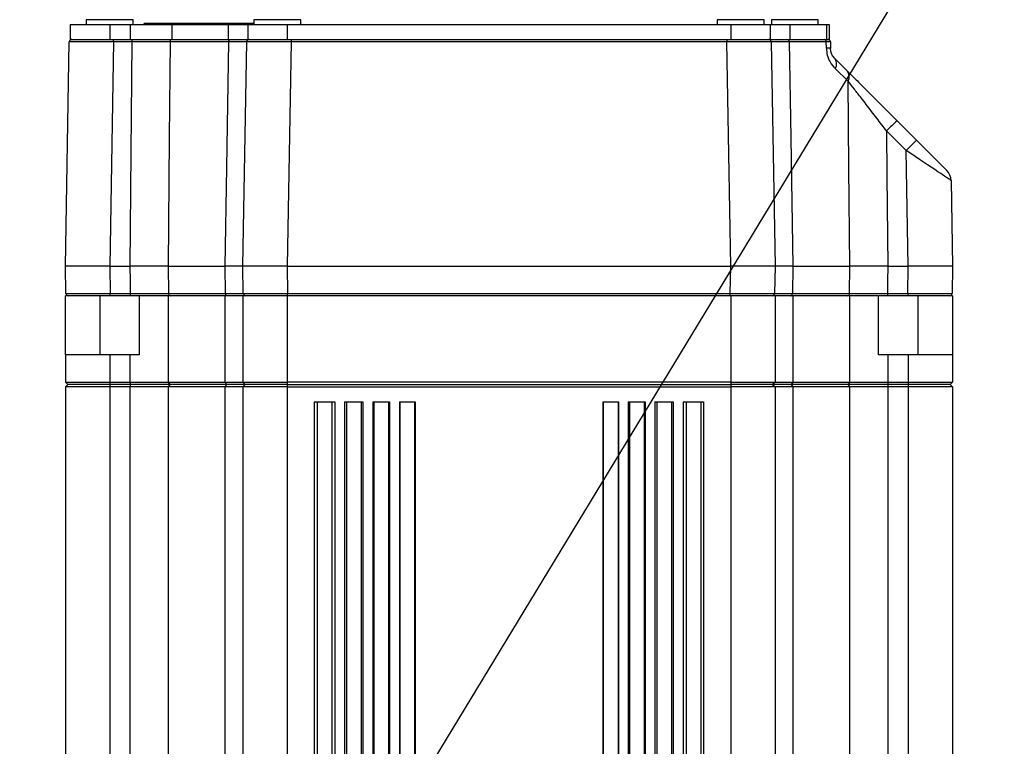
# Model space of a CAD drawing. Extents: x 0 to 16820, y 0 to 11880.
# Tile 52 of 77: x 8112 to 8312, y 7177 to 7325. Entities that reach past the tile are written whole.
import ezdxf

# ---------------------------------------------------------------- set-up
doc = ezdxf.new("R2010")
doc.units = 0
doc.header["$LTSCALE"] = 20
doc.layers.get('0').update_dxf_attribs({"linetype": 'CONTINUOUS'})
doc.styles.add('SLDTEXTSTYLE0', font='TXT', dxfattribs={"width": 0.605})
doc.dimstyles.new('SLDDIMSTYLE0', dxfattribs={"dimtxt": 100, "dimasz": 100, "dimexe": 0, "dimexo": 0.0625, "dimgap": 25, "dimtad": 1, "dimdec": 1, "dimrnd": 1e-09, "dimzin": 12, "dimtxsty": 'SLDTEXTSTYLE0', "dimsah": 1, "dimcen": 0, "dimazin": 3, "dimtfac": 1, "dimtofl": 0, "dimtmove": 0, "dimatfit": 3, "dimtolj": 1, "dimtzin": 12})
doc.dimstyles.new('SLDDIMSTYLE1', dxfattribs={"dimtxt": 100, "dimasz": 100, "dimexe": 0, "dimexo": 0.0625, "dimgap": 25, "dimtad": 1, "dimdec": 4, "dimlfac": 20, "dimzin": 12, "dimtxsty": 'SLDTEXTSTYLE0', "dimsah": 1, "dimcen": 0.09, "dimazin": 3, "dimtfac": 1, "dimtofl": 0, "dimtmove": 0, "dimatfit": 3, "dimtolj": 1, "dimtzin": 12})

# ---------------------------------------------------------------- blocks, each defined once
blk = doc.blocks.new('_D')
at = {"color": 7, "linetype": 'CONTINUOUS'}
blk.add_line((10599.79, 8574.46), (7791.16, 6507.87), dxfattribs=at)
blk.add_solid([(10599.79, 8574.46), (10510.36, 8527.27), (10528.14, 8503.11)], dxfattribs=at)
at = {"color": 7, "linetype": 'CONTINUOUS', "insert": (8954.78, 7524), "char_height": 100, "attachment_point": 1, "rotation": 36.3456, "style": 'SLDTEXTSTYLE0'}
blk.add_mtext('R3487', dxfattribs=at)
blk = doc.blocks.new('_D_1')
at = {"color": 7, "linetype": 'CONTINUOUS'}
for q in [(9232.57, 8882.9), (7791.16, 6507.87)]:
    blk.add_line((8490.54, 7660.25), q, dxfattribs=at)
blk.add_solid([(8490.54, 7660.25), (8555.25, 7737.96), (8529.6, 7753.52)], dxfattribs=at)
at = {"color": 7, "linetype": 'CONTINUOUS', "insert": (8912.41, 8603.77), "char_height": 100, "attachment_point": 1, "rotation": 58.7465, "style": 'SLDTEXTSTYLE0'}
blk.add_mtext('R1348', dxfattribs=at)
blk = doc.blocks.new('_D_2')
at = {"color": 7, "linetype": 'CONTINUOUS'}
for p, q in [((4317.75, 7120.33), (3817.21, 7208.59)), ((7831.16, 6507.87), (11826.43, 6507.87))]:
    blk.add_line(p, q, dxfattribs=at)
blk.add_arc((7791.16, 6507.87), 4005.26, 0, 170, dxfattribs=at)
for points in [[(3846.75, 7203.38), (3880.08, 7298.85), (3850.61, 7304.42)], [(11796.43, 6507.87), (11810.18, 6608.05), (11780.18, 6607.68)]]:
    blk.add_solid(points, dxfattribs=at)
at = {"color": 7, "linetype": 'CONTINUOUS', "insert": (8009.94, 10638.69), "char_height": 100, "attachment_point": 1, "rotation": 355, "style": 'SLDTEXTSTYLE0'}
blk.add_mtext('170°', dxfattribs=at)

msp = doc.modelspace()

# ---------------------------------------------------------------- linework, layer by layer
at = {"color": 7, "linetype": 'CONTINUOUS'}
for p, q in [((8122.1647237, 7323.8716221), (8122.1647237, 7320.8716607)), ((8122.1647237, 7323.8716221), (8130.1647102, 7323.8716221)), ((8125.4147266, 7324.8716092), (8125.4147266, 7323.8716221)), ((8134.9147235, 7324.8716092), (8125.4147266, 7324.8716092)), ((8130.1647102, 7323.8716221), (8134.3272303, 7323.8716221)), ((8134.3272303, 7323.8716221), (8142.7793478, 7323.8716221)), ((8134.9147235, 7323.8716221), (8134.9147235, 7324.8716092)), ((8137.1647094, 7323.8716221), (8137.1647094, 7324.0716553)), ((8159.4147359, 7324.0716553), (8137.1647094, 7324.0716553)), ((8142.7793478, 7323.8716221), (8154.2047237, 7323.8716221)), ((8154.2047237, 7323.8716221), (8158.1647371, 7323.8716221)), ((8158.1647371, 7323.8716221), (8158.1647371, 7320.8716607)), ((8158.1647371, 7323.8716221), (8166.1647235, 7323.8716221)), ((8159.4147359, 7324.8716092), (8159.4147359, 7323.8716221)), ((8168.9147328, 7324.8716092), (8159.4147359, 7324.8716092)), ((8166.1647235, 7323.8716221), (8256.1647271, 7323.8716221)), ((8168.9147328, 7323.8716221), (8168.9147328, 7324.8716092)), ((8253.4147178, 7324.8716092), (8253.4147178, 7323.8716221)), ((8262.9147147, 7324.8716092), (8253.4147178, 7324.8716092)), ((8256.1647271, 7323.8716221), (8264.1647135, 7323.8716221)), ((8262.9147147, 7323.8716221), (8262.9147147, 7324.8716092)), ((8264.1647135, 7323.8716221), (8264.1647135, 7320.8716607)), ((8264.1647135, 7323.8716221), (8268.1247269, 7323.8716221)), ((8264.4147252, 7324.8716092), (8264.4147252, 7323.8716221)), ((8273.9147221, 7324.8716092), (8264.4147252, 7324.8716092)), ((8268.1247269, 7323.8716221), (8275.6130074, 7323.8716221)), ((8273.9147221, 7323.8716221), (8273.9147221, 7324.8716092)), ((8275.6130074, 7323.8716221), (8276.1647378, 7323.8716221)), ((8276.1647378, 7323.8716221), (8276.1647378, 7320.8716607)), ((8121.1647366, 7274.8716569), (8121.9590877, 7320.3803397)), ((8122.1647237, 7320.8716607), (8130.1647102, 7320.8716607)), ((8130.1647102, 7320.8716607), (8134.3272303, 7320.8716607)), ((8134.3272303, 7320.8716607), (8142.7793478, 7320.8716607)), ((8142.7793478, 7320.8716607), (8154.2047237, 7320.8716607)), ((8154.2047237, 7320.8716607), (8158.1647371, 7320.8716607)), ((8157.1647202, 7274.8716569), (8157.9590713, 7320.3803397)), ((8158.1647371, 7320.8716607), (8166.1647235, 7320.8716607)), ((8166.1647235, 7320.8716607), (8256.1647271, 7320.8716607)), ((8256.1647271, 7320.8716607), (8264.1647135, 7320.8716607)), ((8264.1647135, 7320.8716607), (8268.1247269, 7320.8716607)), ((8264.3703793, 7320.3803397), (8265.1647304, 7274.8716569)), ((8268.1247269, 7320.8716607), (8275.6130074, 7320.8716607)), ((8275.6130074, 7320.8716607), (8276.1647378, 7320.8716607)), ((8289.8980354, 7304.3877578), (8293.8778077, 7300.4080153)), ((8300.861684, 7292.2333575), (8301.164714, 7274.8716569)), ((8130.1633393, 7274.8716569), (8121.1647366, 7274.8716569)), ((8121.2608789, 7269.3629361), (8121.1647366, 7274.8716569)), ((8130.1633393, 7274.8716569), (8134.3279456, 7274.8716569)), ((8142.0105671, 7274.8716569), (8153.5652255, 7274.8716569)), ((8166.1633526, 7274.8716569), (8157.1647202, 7274.8716569)), ((8157.2608923, 7269.3629361), (8157.1647202, 7274.8716569)), ((8166.1633526, 7274.8716569), (8256.166098, 7274.8716569)), ((8265.1647304, 7274.8716569), (8256.166098, 7274.8716569)), ((8265.1647304, 7274.8716569), (8265.0685583, 7269.3629361)), ((8268.7642251, 7274.8716569), (8280.3188835, 7274.8716569)), ((8288.001505, 7274.8716569), (8292.1660815, 7274.8716569)), ((8301.164714, 7274.8716569), (8292.1660815, 7274.8716569)), ((8301.164714, 7274.8716569), (8301.0685717, 7269.3629361)), ((8121.1647366, 7256.8716502), (8121.1647366, 7268.871615)), ((8121.7608129, 7268.871615), (8121.1647366, 7268.871615)), ((8130.2595113, 7268.871615), (8121.7608129, 7268.871615)), ((8134.3730067, 7268.871615), (8130.2595113, 7268.871615)), ((8136.3090252, 7268.871615), (8134.3730067, 7268.871615)), ((8136.1647223, 7268.871615), (8136.1647223, 7256.8716502)), ((8142.0109843, 7268.871615), (8136.1647223, 7268.871615)), ((8153.5647188, 7268.871615), (8142.0109843, 7268.871615)), ((8157.1647202, 7268.871615), (8153.5647188, 7268.871615)), ((8157.1647202, 7268.871615), (8157.1647202, 7251.3716317)), ((8166.1647235, 7268.871615), (8157.1647202, 7268.871615)), ((8256.1647271, 7268.871615), (8166.1647235, 7268.871615)), ((8265.1647304, 7268.871615), (8256.1647271, 7268.871615)), ((8265.1647304, 7268.871615), (8265.1647304, 7251.3716317)), ((8268.7647318, 7268.871615), (8265.1647304, 7268.871615)), ((8280.3184663, 7268.871615), (8268.7647318, 7268.871615)), ((8286.1647283, 7268.871615), (8280.3184663, 7268.871615)), ((8286.1647283, 7256.8716502), (8286.1647283, 7268.871615)), ((8287.9564439, 7268.871615), (8286.258099, 7268.871615)), ((8292.0699392, 7268.871615), (8287.9564439, 7268.871615)), ((8300.5686675, 7268.871615), (8292.0699392, 7268.871615)), ((8301.164714, 7268.871615), (8300.5686675, 7268.871615)), ((8301.164714, 7268.871615), (8301.164714, 7256.8716502)), ((8121.1647366, 7256.8716502), (8121.1647366, 7251.3716317)), ((8130.1647102, 7256.8716502), (8121.1647366, 7256.8716502)), ((8134.3272303, 7256.8716502), (8130.1647102, 7256.8716502)), ((8136.1647223, 7256.8716502), (8134.3272303, 7256.8716502)), ((8288.0022203, 7256.8716502), (8286.1647283, 7256.8716502)), ((8292.1647106, 7256.8716502), (8288.0022203, 7256.8716502)), ((8301.164714, 7256.8716502), (8292.1647106, 7256.8716502)), ((8301.164714, 7256.8716502), (8301.164714, 7251.3716317)), ((8121.1647366, 7251.3716317), (8130.1647102, 7251.3716317)), ((8121.1647366, 7251.3716317), (8121.6647302, 7250.8716083)), ((8121.6647302, 7250.8716083), (8121.1647366, 7250.3716445)), ((8121.1647366, 7250.3716445), (8121.1647366, 7080.3716278)), ((8130.1647102, 7250.3716445), (8121.1647366, 7250.3716445)), ((8130.1647102, 7250.8716083), (8121.6647302, 7250.8716083)), ((8130.1647102, 7251.3716317), (8134.3272303, 7251.3716317)), ((8134.3272303, 7250.8716083), (8130.1647102, 7250.8716083)), ((8134.3272303, 7250.3716445), (8130.1647102, 7250.3716445)), ((8134.3272303, 7251.3716317), (8142.0109843, 7251.3716317)), ((8142.395166, 7250.8716083), (8134.3272303, 7250.8716083)), ((8142.0109843, 7250.3716445), (8134.3272303, 7250.3716445)), ((8142.0109843, 7251.3716317), (8153.5647188, 7251.3716317)), ((8153.5647188, 7250.3716445), (8142.0109843, 7250.3716445)), ((8153.8847362, 7250.8716083), (8142.395166, 7250.8716083)), ((8153.5647188, 7251.3716317), (8157.1647202, 7251.3716317)), ((8157.1647202, 7250.3716445), (8153.5647188, 7250.3716445)), ((8157.6647137, 7250.8716083), (8153.8847362, 7250.8716083)), ((8157.1647202, 7251.3716317), (8166.1647235, 7251.3716317)), ((8157.1647202, 7251.3716317), (8157.6647137, 7250.8716083)), ((8157.6647137, 7250.8716083), (8157.1647202, 7250.3716445)), ((8157.1647202, 7250.3716445), (8157.1647202, 7080.3716278)), ((8166.1647235, 7250.3716445), (8157.1647202, 7250.3716445)), ((8166.1647235, 7250.8716083), (8157.6647137, 7250.8716083)), ((8256.1647271, 7251.3716317), (8166.1647235, 7251.3716317)), ((8166.1647235, 7250.8716083), (8256.1647271, 7250.8716083)), ((8166.1647235, 7250.3716445), (8256.1647271, 7250.3716445)), ((8256.1647271, 7251.3716317), (8265.1647304, 7251.3716317)), ((8264.6647369, 7250.8716083), (8256.1647271, 7250.8716083)), ((8265.1647304, 7250.3716445), (8256.1647271, 7250.3716445)), ((8265.1647304, 7251.3716317), (8264.6647369, 7250.8716083)), ((8264.6647369, 7250.8716083), (8265.1647304, 7250.3716445)), ((8268.4447144, 7250.8716083), (8264.6647369, 7250.8716083)), ((8265.1647304, 7251.3716317), (8268.7647318, 7251.3716317)), ((8265.1647304, 7250.3716445), (8265.1647304, 7080.3716278)), ((8268.7647318, 7250.3716445), (8265.1647304, 7250.3716445)), ((8279.9342846, 7250.8716083), (8268.4447144, 7250.8716083)), ((8268.7647318, 7251.3716317), (8280.3184663, 7251.3716317)), ((8280.3184663, 7250.3716445), (8268.7647318, 7250.3716445)), ((8288.0022203, 7250.8716083), (8279.9342846, 7250.8716083)), ((8280.3184663, 7251.3716317), (8288.0022203, 7251.3716317)), ((8288.0022203, 7250.3716445), (8280.3184663, 7250.3716445)), ((8288.0022203, 7251.3716317), (8292.1647106, 7251.3716317)), ((8292.1647106, 7250.8716083), (8288.0022203, 7250.8716083)), ((8292.1647106, 7250.3716445), (8288.0022203, 7250.3716445)), ((8292.1647106, 7251.3716317), (8301.164714, 7251.3716317)), ((8300.6647502, 7250.8716083), (8292.1647106, 7250.8716083)), ((8301.164714, 7250.3716445), (8292.1647106, 7250.3716445)), ((8301.164714, 7251.3716317), (8300.6647502, 7250.8716083)), ((8300.6647502, 7250.8716083), (8301.164714, 7250.3716445)), ((8301.164714, 7250.3716445), (8301.164714, 7080.3716278)), ((8171.6647123, 7247.3716235), (8175.8142089, 7247.3716235)), ((8171.6647123, 7247.3716235), (8171.6647123, 7082.8716255)), ((8175.8142089, 7247.3716235), (8175.8142089, 7082.8716255)), ((8177.8142129, 7247.3716235), (8181.5410529, 7247.3716235)), ((8177.8142129, 7247.3716235), (8177.8142129, 7082.8716255)), ((8181.5410529, 7247.3716235), (8181.5410529, 7082.8716255)), ((8183.541057, 7247.3716235), (8186.9459127, 7247.3716235)), ((8183.541057, 7247.3716235), (8183.541057, 7082.8716255)), ((8186.9459127, 7247.3716235), (8186.9459127, 7082.8716255)), ((8188.9459168, 7247.3716235), (8192.1074961, 7247.3716235)), ((8188.9459168, 7247.3716235), (8188.9459168, 7082.8716255)), ((8192.1074961, 7247.3716235), (8192.1074961, 7082.8716255)), ((8230.2219545, 7247.3716235), (8233.3835338, 7247.3716235)), ((8230.2219545, 7247.3716235), (8230.2219545, 7082.8716255)), ((8233.3835338, 7247.3716235), (8233.3835338, 7082.8716255)), ((8235.3835081, 7247.3716235), (8238.7883936, 7247.3716235)), ((8235.3835081, 7247.3716235), (8235.3835081, 7082.8716255)), ((8238.7883936, 7247.3716235), (8238.7883936, 7082.8716255)), ((8240.7883977, 7247.3716235), (8244.5152377, 7247.3716235)), ((8240.7883977, 7247.3716235), (8240.7883977, 7082.8716255)), ((8244.5152377, 7247.3716235), (8244.5152377, 7082.8716255)), ((8246.5152417, 7247.3716235), (8250.6647383, 7247.3716235)), ((8246.5152417, 7247.3716235), (8246.5152417, 7082.8716255)), ((8250.6647383, 7247.3716235), (8250.6647383, 7082.8716255))]:
    msp.add_line(p, q, dxfattribs=at)
at = {"color": 8, "linetype": 'CONTINUOUS'}
for p, q in [((8130.1647102, 7323.8716221), (8130.1647102, 7320.8716607)), ((8134.3272303, 7323.8716221), (8134.3272303, 7320.8716607)), ((8142.7793478, 7323.8716221), (8142.7793478, 7320.8716607)), ((8154.2047237, 7323.8716221), (8154.2047237, 7320.8716607)), ((8166.1647235, 7323.8716221), (8166.1647235, 7320.8716607)), ((8256.1647271, 7323.8716221), (8256.1647271, 7320.8716607)), ((8268.1247269, 7323.8716221), (8268.1247269, 7320.8716607)), ((8275.6130074, 7323.8716221), (8275.6130074, 7320.8716607)), ((8130.9577202, 7320.3803397), (8130.1633393, 7274.8716569)), ((8130.9577202, 7320.3803397), (8130.9577202, 7320.8716607)), ((8134.7010409, 7320.3803397), (8130.9577202, 7320.3803397)), ((8134.7010409, 7320.3803397), (8134.7010409, 7320.8716607)), ((8154.3307577, 7320.3803397), (8142.4075638, 7320.3803397)), ((8166.9577037, 7320.3803397), (8166.1633526, 7274.8716569)), ((8166.9577037, 7320.8716607), (8166.9577037, 7320.3803397)), ((8255.3717469, 7320.3803397), (8166.9577037, 7320.3803397)), ((8255.3717469, 7320.8716607), (8255.3717469, 7320.3803397)), ((8256.166098, 7274.8716569), (8255.3717469, 7320.3803397)), ((8275.535283, 7320.3803397), (8267.9986929, 7320.3803397)), ((8275.5581413, 7319.0835214), (8275.535283, 7320.3803397)), ((8279.991505, 7312.4147153), (8277.373818, 7314.9455881)), ((8291.7564784, 7298.3390189), (8287.7767061, 7302.318821)), ((8292.1660815, 7274.8716569), (8291.7564784, 7298.3390189)), ((8130.1633393, 7274.8716569), (8130.2595113, 7269.3629361)), ((8142.0105671, 7274.8716569), (8142.058519, 7269.3629361)), ((8153.6579107, 7269.3629361), (8153.5652255, 7274.8716569)), ((8166.1633526, 7274.8716569), (8166.2594949, 7269.3629361)), ((8256.0699259, 7269.3629361), (8256.166098, 7274.8716569)), ((8268.7642251, 7274.8716569), (8268.6715399, 7269.3629361)), ((8280.2709316, 7269.3629361), (8280.3188835, 7274.8716569)), ((8292.0699392, 7269.3629361), (8292.1660815, 7274.8716569)), ((8128.1647359, 7268.871615), (8128.1647359, 7256.8716502)), ((8130.2595113, 7269.3629361), (8134.3730067, 7269.3629361)), ((8130.2595113, 7268.871615), (8130.2595113, 7269.3629361)), ((8134.3730067, 7268.871615), (8134.3730067, 7269.3629361)), ((8142.0109843, 7268.871615), (8142.0109843, 7251.3716317)), ((8142.058519, 7269.3629361), (8153.6579107, 7269.3629361)), ((8153.5647188, 7251.3716317), (8153.5647188, 7268.871615)), ((8166.1647235, 7268.871615), (8166.1647235, 7251.3716317)), ((8166.2594949, 7269.3629361), (8256.0699259, 7269.3629361)), ((8166.2594949, 7268.871615), (8166.2594949, 7269.3629361)), ((8256.0699259, 7268.871615), (8256.0699259, 7269.3629361)), ((8256.1647271, 7268.871615), (8256.1647271, 7251.3716317)), ((8268.6715399, 7269.3629361), (8280.2709316, 7269.3629361)), ((8268.7647318, 7268.871615), (8268.7647318, 7251.3716317)), ((8280.3184663, 7251.3716317), (8280.3184663, 7268.871615)), ((8287.9564439, 7269.3629361), (8287.9564439, 7268.871615)), ((8287.9564439, 7269.3629361), (8292.0699392, 7269.3629361)), ((8292.0699392, 7269.3629361), (8292.0699392, 7268.871615)), ((8294.1647445, 7256.8716502), (8294.1647445, 7268.871615)), ((8130.1647102, 7256.8716502), (8130.1647102, 7251.3716317)), ((8134.3272303, 7251.3716317), (8134.3272303, 7256.8716502)), ((8288.0022203, 7256.8716502), (8288.0022203, 7251.3716317)), ((8292.1647106, 7256.8716502), (8292.1647106, 7251.3716317)), ((8130.1647102, 7251.3716317), (8130.1647102, 7250.8716083)), ((8130.1647102, 7250.8716083), (8130.1647102, 7250.3716445)), ((8130.1647102, 7250.3716445), (8130.1647102, 7080.3716278)), ((8134.3272303, 7251.3716317), (8134.3272303, 7250.8716083)), ((8134.3272303, 7250.8716083), (8134.3272303, 7250.3716445)), ((8134.3272303, 7080.3716278), (8134.3272303, 7250.3716445)), ((8142.0109843, 7251.3716317), (8142.395166, 7250.8716083)), ((8142.395166, 7250.8716083), (8142.0109843, 7250.3716445)), ((8142.0109843, 7250.3716445), (8142.0109843, 7080.3716278)), ((8153.5647188, 7251.3716317), (8153.8847362, 7250.8716083)), ((8153.8847362, 7250.8716083), (8153.5647188, 7250.3716445)), ((8153.5647188, 7080.3716278), (8153.5647188, 7250.3716445)), ((8166.1647235, 7251.3716317), (8166.1647235, 7250.8716083)), ((8166.1647235, 7250.8716083), (8166.1647235, 7250.3716445)), ((8166.1647235, 7250.3716445), (8166.1647235, 7080.3716278)), ((8256.1647271, 7251.3716317), (8256.1647271, 7250.8716083)), ((8256.1647271, 7250.8716083), (8256.1647271, 7250.3716445)), ((8256.1647271, 7250.3716445), (8256.1647271, 7080.3716278)), ((8268.7647318, 7251.3716317), (8268.4447144, 7250.8716083)), ((8268.4447144, 7250.8716083), (8268.7647318, 7250.3716445)), ((8268.7647318, 7250.3716445), (8268.7647318, 7080.3716278)), ((8280.3184663, 7251.3716317), (8279.9342846, 7250.8716083)), ((8279.9342846, 7250.8716083), (8280.3184663, 7250.3716445)), ((8280.3184663, 7080.3716278), (8280.3184663, 7250.3716445)), ((8288.0022203, 7251.3716317), (8288.0022203, 7250.8716083)), ((8288.0022203, 7250.8716083), (8288.0022203, 7250.3716445)), ((8288.0022203, 7250.3716445), (8288.0022203, 7080.3716278)), ((8292.1647106, 7251.3716317), (8292.1647106, 7250.8716083)), ((8292.1647106, 7250.8716083), (8292.1647106, 7250.3716445)), ((8292.1647106, 7250.3716445), (8292.1647106, 7080.3716278)), ((8172.2451721, 7247.3716235), (8172.2451721, 7082.8716255)), ((8175.233749, 7247.3716235), (8175.233749, 7082.8716255)), ((8178.1833445, 7247.3716235), (8178.1833445, 7082.8716255)), ((8181.1719214, 7247.3716235), (8181.1719214, 7082.8716255)), ((8183.7491964, 7247.3716235), (8183.7491964, 7082.8716255)), ((8186.7377733, 7247.3716235), (8186.7377733, 7082.8716255)), ((8189.0324031, 7247.3716235), (8189.0324031, 7082.8716255)), ((8192.0210098, 7247.3716235), (8192.0210098, 7082.8716255)), ((8230.3084408, 7247.3716235), (8230.3084408, 7082.8716255)), ((8233.2970177, 7247.3716235), (8233.2970177, 7082.8716255)), ((8235.5916773, 7247.3716235), (8235.5916773, 7082.8716255)), ((8238.5802542, 7247.3716235), (8238.5802542, 7082.8716255)), ((8241.1575292, 7247.3716235), (8241.1575292, 7082.8716255)), ((8244.1461061, 7247.3716235), (8244.1461061, 7082.8716255)), ((8247.0956718, 7247.3716235), (8247.0956718, 7082.8716255)), ((8250.0842785, 7247.3716235), (8250.0842785, 7082.8716255))]:
    msp.add_line(p, q, dxfattribs=at)
at = {"color": 8, "linetype": 'CONTINUOUS', "flags": 128}
for points in [[(8134.3279456, 7274.8716569), (8134.5166241, 7297.9133821), (8134.7010409, 7320.3803397)], [(8142.4075638, 7320.3803397), (8142.2371541, 7300.8752561), (8142.0105671, 7274.8716569)], [(8153.5652255, 7274.8716569), (8153.9016341, 7294.8680616), (8154.3307577, 7320.3803397)], [(8154.3307577, 7320.3803397), (8154.3378209, 7320.4766608), (8154.3565665, 7320.5689884), (8154.3863391, 7320.653925), (8154.4259762, 7320.728252), (8154.4740175, 7320.7891679), (8154.5286452, 7320.8344078), (8154.5878028, 7320.8622432), (8154.6492552, 7320.8716607)], [(8267.6801954, 7320.8716607), (8267.7416478, 7320.8622432), (8267.8008054, 7320.8344078), (8267.8554331, 7320.7891679), (8267.9034744, 7320.728252), (8267.9431115, 7320.653925), (8267.9728841, 7320.5689884), (8267.9916297, 7320.4766608), (8267.9986929, 7320.3803397)], [(8267.9986929, 7320.3803397), (8268.3267568, 7300.8752561), (8268.7642251, 7274.8716569)], [(8280.3188835, 7274.8716569), (8280.144689, 7294.8680616), (8279.991505, 7312.4147153)], [(8287.7767061, 7302.318821), (8287.8514801, 7293.197999), (8288.001505, 7274.8716569)], [(8134.3730067, 7269.3629361), (8134.3528305, 7271.8300915), (8134.3279456, 7274.8716569)], [(8288.001505, 7274.8716569), (8287.9766201, 7271.8300915), (8287.9564439, 7269.3629361)], [(8153.9776896, 7268.871615), (8153.915969, 7268.8810325), (8153.856573, 7268.9088679), (8153.8017367, 7268.9541078), (8153.7535165, 7269.0150237), (8153.7137006, 7269.0893507), (8153.6838387, 7269.1742873), (8153.6650037, 7269.2666149), (8153.6579107, 7269.3629361)], [(8268.351761, 7268.871615), (8268.4134816, 7268.8810325), (8268.4728776, 7268.9088679), (8268.5277139, 7268.9541078), (8268.575934, 7269.0150237), (8268.6157201, 7269.0893507), (8268.6456119, 7269.1742873), (8268.6644469, 7269.2666149), (8268.6715399, 7269.3629361)]]:
    msp.add_lwpolyline(points, dxfattribs=at)
at = {"color": 7, "linetype": 'CONTINUOUS', "flags": 128}
for points in [[(8276.3703738, 7320.3803397), (8276.3881062, 7319.3633652), (8276.3929938, 7319.0835214)], [(8277.2712384, 7317.0145846), (8278.5526787, 7315.7331443), (8279.8021411, 7314.4836521)], [(8293.8778077, 7300.4080153), (8295.0690662, 7299.2167569), (8296.2144886, 7298.0713344), (8297.2700273, 7297.0157361), (8298.1952702, 7296.0905528), (8298.9545141, 7295.3312493), (8299.5187317, 7294.7670913), (8299.8661672, 7294.4196558), (8299.9834691, 7294.3023539)]]:
    msp.add_lwpolyline(points, dxfattribs=at)
at = {"color": 7, "linetype": 'CONTINUOUS'}
for centre, radius, start, end in [((7791.1647235, 6507.8716374), 3487, 190, 170), ((7791.1647235, 6507.8716374), 1348, 190, 170), ((8122.4590051, 7320.3716374), 0.5, 90, 179), ((8158.4590051, 7320.3716374), 0.5, 90, 179), ((8263.8704419, 7320.3716374), 0.5, 1, 90), ((8275.8704419, 7320.3716374), 0.5, 1, 90), ((8297.8621301, 7292.1810223), 3, 1, 45), ((8121.7608025, 7269.3716374), 0.5, 181, 270), ((8157.7608025, 7269.3716374), 0.5, 181, 270), ((8264.5686445, 7269.3716374), 0.5, 270, 359), ((8300.5686445, 7269.3716374), 0.5, 270, 359)]:
    msp.add_arc(centre, radius, start, end, dxfattribs=at)
at = {"color": 8, "linetype": 'CONTINUOUS'}
for centre, radius, start, end in [((8142.8572467, 7320.4244261), 0.4518388, 98.186363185, 185.599326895), ((8275.0933948, 7320.4339893), 0.445133, 353.077601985, 79.494533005), ((8275.9755676, 7301.899558), 17.1890327, 88.608466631, 91.391533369), ((8275.7866802, 7315.9039399), 1.8540347, 328.875416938, 36.801315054), ((8278.3139756, 7313.3043102), 1.8988112, 332.062966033, 38.396135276), ((8330.5226542, 7260.6123934), 59.7213712, 132.862077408, 135.705215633), ((8334.516806, 7256.6191093), 59.7410786, 132.863351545, 135.705591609), ((8142.5078306, 7269.3184175), 0.4515117, 174.341511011, 261.717705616), ((8279.82162, 7269.3184175), 0.4515117, 278.282294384, 5.658488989)]:
    msp.add_arc(centre, radius, start, end, dxfattribs=at)
for centre, major_axis, ratio, start_param, end_param in [((8130.9602999, 7320.3716374), (9.0012186, -0.0087261), 0.0009691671, 1.5710849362, 3.1415766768), ((8166.9602999, 7320.3716374), (9.0012186, -0.0087261), 0.0009691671, 1.5710849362, 3.1415766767), ((8255.3691471, 7320.3716374), (9.0012186, 0.0087261), 0.0009691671, 0.0000159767, 1.5705077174), ((8291.7546089, 7298.2885435), (9.107033, -6.0552839), 0.003939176, 0.0027194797, 1.57321122), ((8130.2620973, 7269.3716374), (9.0012186, 0.0087261), 0.0009691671, 3.141608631, 4.712100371), ((8166.2620973, 7269.3716374), (9.0012186, 0.0087261), 0.0009691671, 3.1416086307, 4.712100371), ((8256.0673497, 7269.3716374), (9.0012186, -0.0087261), 0.0009691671, 4.7126775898, 6.2831693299), ((8292.0673497, 7269.3716374), (9.0012186, -0.0087261), 0.0009691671, 4.7126775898, 6.2831693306)]:
    msp.add_ellipse(centre, major_axis=major_axis, ratio=ratio, start_param=start_param, end_param=end_param, dxfattribs=at)
at = {"color": 7, "linetype": 'CONTINUOUS'}
for points, knots in [([(8134.7010409, 7320.8716607), (8135.4175107, 7320.8716607), (8137.3077593, 7320.8716607), (8140.2694846, 7320.8716607), (8141.9517687, 7320.8716607), (8142.7929078, 7320.8716607)], [0, 0, 0, 0, 0.2338333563, 0.6169180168, 1, 1, 1, 1]), ([(8277.2712384, 7317.0145846), (8277.0964172, 7317.2110884), (8276.800559, 7317.5436411), (8276.5060369, 7318.2363706), (8276.4063717, 7318.7632498), (8276.3963416, 7319.0033743), (8276.3929938, 7319.0835214)], [0, 0, 0, 0, 0.4500258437, 0.7616001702, 0.9204285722, 1, 1, 1, 1]), ([(8279.8021411, 7314.4836521), (8280.3272049, 7313.9585719), (8281.3910685, 7312.8946753), (8283.4348908, 7310.8509306), (8285.8732366, 7308.4124973), (8288.1386936, 7306.1471052), (8289.49165, 7304.7941445), (8289.8980354, 7304.3877578)], [0, 0, 0, 0, 0.18184833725, 0.36845387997, 0.62413159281, 0.88710098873, 1, 1, 1, 1]), ([(8142.0105671, 7274.8716569), (8141.5498007, 7274.8716569), (8140.320183, 7274.8716569), (8137.6929685, 7274.8716569), (8135.4496171, 7274.8716569), (8134.3279456, 7274.8716569)], [0, 0, 0, 0, 0.2305603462, 0.6152816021, 1, 1, 1, 1]), ([(8157.1647202, 7274.8716569), (8157.1230372, 7274.8716569), (8157.0118013, 7274.8716569), (8155.9355126, 7274.8716569), (8154.3553217, 7274.8716569), (8153.5652255, 7274.8716569)], [0, 0, 0, 0, 0.2305611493, 0.615280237, 1, 1, 1, 1]), ([(8268.7642251, 7274.8716569), (8268.2761549, 7274.8716569), (8266.9737063, 7274.8716569), (8265.5011081, 7274.8716569), (8265.2768574, 7274.8716569), (8265.1647304, 7274.8716569)], [0, 0, 0, 0, 0.2305643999, 0.6152768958, 1, 1, 1, 1]), ([(8288.001505, 7274.8716569), (8287.3315871, 7274.8716569), (8285.5438067, 7274.8716569), (8282.7310255, 7274.8716569), (8281.1229263, 7274.8716569), (8280.3188835, 7274.8716569)], [0, 0, 0, 0, 0.2305590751, 0.6152828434, 1, 1, 1, 1])]:
    msp.add_open_spline(points, degree=3, knots=knots, dxfattribs=at)
at = {"color": 8, "linetype": 'CONTINUOUS'}
for points, knots in [([(8142.4075638, 7320.3803397), (8141.6070422, 7320.3807266), (8140.0059904, 7320.3815006), (8137.5162221, 7320.3811633), (8135.7362408, 7320.3807909), (8135.0516132, 7320.3804925), (8134.7010409, 7320.3803397)], [0, 0, 0, 0, 0.3829643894, 0.7659328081, 0.8801429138, 1, 1, 1, 1]), ([(8157.9590713, 7320.3803397), (8157.8498538, 7320.3807266), (8157.6314147, 7320.3815006), (8156.2958858, 7320.3811633), (8155.1087304, 7320.3807909), (8154.5942265, 7320.3804925), (8154.3307577, 7320.3803397)], [0, 0, 0, 0, 0.3829590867, 0.7659329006, 0.8801381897, 1, 1, 1, 1]), ([(8267.9986929, 7320.3803397), (8267.2016564, 7320.3807266), (8265.6075738, 7320.3815006), (8264.6917402, 7320.3811633), (8264.401636, 7320.3807909), (8264.3809648, 7320.3804925), (8264.3703793, 7320.3803397)], [0, 0, 0, 0, 0.3829675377, 0.7659397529, 0.8801399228, 1, 1, 1, 1]), ([(8276.3703738, 7320.3803397), (8276.369692, 7320.3804008), (8276.3639177, 7320.3809186), (8276.209901, 7320.38129), (8275.7692314, 7320.3806692), (8275.535283, 7320.3803397)], [0, 0, 0, 0, 0.0590986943, 0.5004818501, 1, 1, 1, 1]), ([(8275.5581413, 7319.0835214), (8275.6010443, 7318.6153231), (8275.6937901, 7317.6031924), (8276.3383068, 7316.1079652), (8277.0042774, 7315.3604031), (8277.373818, 7314.9455881)], [0, 0, 0, 0, 0.2770047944, 0.5988169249, 1, 1, 1, 1]), ([(8287.7767061, 7302.318821), (8287.4633766, 7302.7258425), (8286.4429079, 7304.0514524), (8284.7043448, 7306.3084712), (8282.8401995, 7308.7260785), (8281.2457367, 7310.7922005), (8280.4122848, 7311.870381), (8279.991505, 7312.4147153)], [0, 0, 0, 0, 0.1149177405, 0.3742703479, 0.6387855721, 0.8176359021, 1, 1, 1, 1]), ([(8134.3730067, 7269.3629361), (8135.0460469, 7269.3626919), (8136.8396345, 7269.3620412), (8139.0654652, 7269.3619037), (8140.9081641, 7269.3622854), (8141.6706567, 7269.3627167), (8142.058519, 7269.3629361)], [0, 0, 0, 0, 0.2306402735, 0.6146341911, 0.8039733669, 1, 1, 1, 1]), ([(8153.6579107, 7269.3629361), (8154.149598, 7269.3626919), (8155.4598713, 7269.3620413), (8156.5883099, 7269.3619037), (8157.1768225, 7269.3622854), (8157.2325465, 7269.3627167), (8157.2608923, 7269.3629361)], [0, 0, 0, 0, 0.2306436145, 0.6146308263, 0.8039701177, 1, 1, 1, 1]), ([(8265.0685583, 7269.3629361), (8265.1086677, 7269.3626919), (8265.2155548, 7269.3620413), (8266.1262245, 7269.3619037), (8267.4205734, 7269.3622854), (8268.2497459, 7269.3627167), (8268.6715399, 7269.3629361)], [0, 0, 0, 0, 0.2306396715, 0.6146295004, 0.8039648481, 1, 1, 1, 1]), ([(8280.2709316, 7269.3629361), (8280.7322758, 7269.3626919), (8281.9617624, 7269.3620412), (8284.0853933, 7269.3619037), (8286.259036, 7269.3622854), (8287.3841247, 7269.3627167), (8287.9564439, 7269.3629361)], [0, 0, 0, 0, 0.2306310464, 0.6146339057, 0.80396884, 1, 1, 1, 1])]:
    msp.add_open_spline(points, degree=3, knots=knots, dxfattribs=at)

# ---------------------------------------------------------------- dimensions: what is measured, and where the dimension line sits
at = {"color": 7, "linetype": 'CONTINUOUS'}
dim = msp.add_angular_dim_2l(base=(8140.2463275, 10497.8926284), line1=((6833.3630896, 6507.8716374), (7791.1647235, 6507.8716374)), line2=((4357.1400888, 7113.3828329), (6463.6438724, 6741.9493809)), dimstyle='SLDDIMSTYLE1', dxfattribs=at)
dim.commit()
dim.dimension.update_dxf_attribs({"geometry": '_D_2', "text_midpoint": (8140.2463275, 10497.8926284), "dimtype": 162})
for mpoint, picture, middle in [((8490.5424676, 7660.2495143), '_D_1', (9128.1680713, 8710.8770973)), ((10599.7943733, 8574.4554102), '_D', (9195.4797484, 7541.1637238))]:
    dim = msp.add_radius_dim(center=(7791.1647235, 6507.8716374), mpoint=mpoint, dimstyle='SLDDIMSTYLE0', dxfattribs=at)
    dim.commit()
    dim.dimension.update_dxf_attribs({"geometry": picture, "text_midpoint": middle, "dimtype": 164})

doc.saveas('drawing.dxf')
